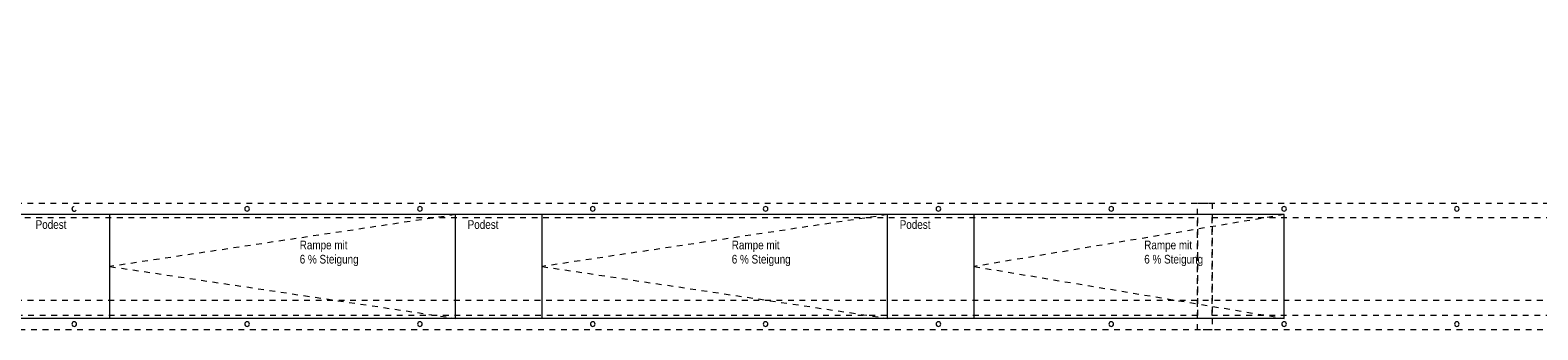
# Model space of a CAD drawing. Header units: metres. Extents: x -79 to 740, y -195 to 69.
# Tile 9 of 200: x -35.52 to -9.35, y 14.31 to 19.51. Entities that reach past the tile are written whole.
import ezdxf

# ---------------------------------------------------------------- set-up
doc = ezdxf.new("R2010")
doc.units = ezdxf.units.M
doc.header["$MEASUREMENT"] = 0
doc.linetypes.add('Strichlinie_ eng', pattern=[0.115, 0.075, -0.04])
doc.linetypes.add('Untersicht', pattern=[0.1, 0.075, -0.025])
for name, color, linetype in [('00 Überdachte Pausenhalle', 7, 'Continuous'), ('50 Elektro', 7, 'Continuous'), ('Neubau_00 Schraffuren', 7, 'Continuous'), ('Neubau_00 Überdachte Pausenhalle', 7, 'Continuous'), ('Neubau_40 Rampe', 7, 'Continuous')]:
    doc.layers.add(name, color=color, linetype=linetype)
doc.styles.add('ERSTELLTER_STIL_2', font='ARIALN.TTF')

msp = doc.modelspace()

# ---------------------------------------------------------------- linework, layer by layer
at = {"layer": '00 Überdachte Pausenhalle', "color": 8, "linetype": 'Untersicht', "lineweight": 9}
for points in [[(-42.993, 19.49), (-40.596, 19.511), (-40.564, 16.509), (-15.001, 16.509), (-15.001, 14.309), (-50.828, 14.309), (-50.835, 15.706), (-42.953, 15.79)], [(-42.74, 19.242), (-40.843, 19.259), (-40.811, 16.259), (-15.251, 16.259), (-15.251, 14.559), (-50.597, 14.559), (-50.607, 15.458), (-42.701, 15.543)], [(-15.251, 16.509), (4.144, 16.509), (4.144, 14.309), (-15.251, 14.309)], [(-15.001, 16.259), (3.894, 16.259), (3.894, 14.559), (-15.001, 14.559)]]:
    msp.add_lwpolyline(points, close=True, dxfattribs=at)
at = {"layer": '50 Elektro', "color": 190, "linetype": 'Strichlinie_ eng', "lineweight": 18, "true_color": 0x9900ff}
msp.add_line((18.139, 14.816), (-51.295, 14.816), dxfattribs=at)
at = {"layer": 'Neubau_00 Schraffuren', "color": 7, "linetype": 'Continuous', "lineweight": 9}
for p, q in [((-13.751, 16.309), (-43.132, 16.309)), ((-34.132, 14.509), (-34.132, 16.309)), ((-28.132, 14.509), (-28.132, 16.309)), ((-26.632, 14.509), (-26.632, 16.309)), ((-20.632, 14.509), (-20.632, 16.309)), ((-19.132, 14.509), (-19.132, 16.309)), ((-13.751, 14.509), (-13.751, 16.309)), ((-13.751, 14.509), (-49.132, 14.509))]:
    msp.add_line(p, q, dxfattribs=at)
at = {"layer": 'Neubau_00 Überdachte Pausenhalle', "color": 7, "linetype": 'Untersicht', "lineweight": 13, "flags": 128}
msp.add_lwpolyline([(-34.791, 16.409, 0.414214), (-34.751, 16.369, 0.414214), (-34.711, 16.409, 0.414214), (-34.751, 16.449, 0.414214)], format="xyb", close=True, dxfattribs=at)
at = {"layer": 'Neubau_00 Überdachte Pausenhalle', "color": 7, "linetype": 'Strichlinie_ eng', "lineweight": 9}
for points in [[(-28.132, 16.309), (-34.132, 15.409), (-28.132, 14.509)], [(-20.632, 16.309), (-26.632, 15.409), (-20.632, 14.509)], [(-13.751, 16.309), (-19.132, 15.409), (-13.751, 14.509)]]:
    msp.add_lwpolyline(points, dxfattribs=at)
at = {"layer": 'Neubau_00 Überdachte Pausenhalle', "color": 7, "linetype": 'Continuous', "lineweight": 9, "flags": 128}
for points in [[(-31.791, 16.409, 0.414214), (-31.751, 16.369, 0.414214), (-31.711, 16.409, 0.414214), (-31.751, 16.449, 0.414214)], [(-28.791, 16.409, 0.414214), (-28.751, 16.369, 0.414214), (-28.711, 16.409, 0.414214), (-28.751, 16.449, 0.414214)], [(-25.791, 16.409, 0.414214), (-25.751, 16.369, 0.414214), (-25.711, 16.409, 0.414214), (-25.751, 16.449, 0.414214)], [(-22.791, 16.409, 0.414214), (-22.751, 16.369, 0.414214), (-22.711, 16.409, 0.414214), (-22.751, 16.449, 0.414214)], [(-19.791, 16.409, 0.414214), (-19.751, 16.369, 0.414214), (-19.711, 16.409, 0.414214), (-19.751, 16.449, 0.414214)], [(-16.791, 16.409, 0.414214), (-16.751, 16.369, 0.414214), (-16.711, 16.409, 0.414214), (-16.751, 16.449, 0.414214)], [(-13.791, 16.409, 0.414214), (-13.751, 16.369, 0.414214), (-13.711, 16.409, 0.414214), (-13.751, 16.449, 0.414214)], [(-10.791, 16.409, 0.414214), (-10.751, 16.369, 0.414214), (-10.711, 16.409, 0.414214), (-10.751, 16.449, 0.414214)], [(-34.791, 14.409, 0.414214), (-34.751, 14.369, 0.414214), (-34.711, 14.409, 0.414214), (-34.751, 14.449, 0.414214)], [(-31.791, 14.409, 0.414214), (-31.751, 14.369, 0.414214), (-31.711, 14.409, 0.414214), (-31.751, 14.449, 0.414214)], [(-28.791, 14.409, 0.414214), (-28.751, 14.369, 0.414214), (-28.711, 14.409, 0.414214), (-28.751, 14.449, 0.414214)], [(-25.791, 14.409, 0.414214), (-25.751, 14.369, 0.414214), (-25.711, 14.409, 0.414214), (-25.751, 14.449, 0.414214)], [(-22.791, 14.409, 0.414214), (-22.751, 14.369, 0.414214), (-22.711, 14.409, 0.414214), (-22.751, 14.449, 0.414214)], [(-19.791, 14.409, 0.414214), (-19.751, 14.369, 0.414214), (-19.711, 14.409, 0.414214), (-19.751, 14.449, 0.414214)], [(-16.791, 14.409, 0.414214), (-16.751, 14.369, 0.414214), (-16.711, 14.409, 0.414214), (-16.751, 14.449, 0.414214)], [(-13.791, 14.409, 0.414214), (-13.751, 14.369, 0.414214), (-13.711, 14.409, 0.414214), (-13.751, 14.449, 0.414214)], [(-10.791, 14.409, 0.414214), (-10.751, 14.369, 0.414214), (-10.711, 14.409, 0.414214), (-10.751, 14.449, 0.414214)]]:
    msp.add_lwpolyline(points, format="xyb", close=True, dxfattribs=at)

# ---------------------------------------------------------------- texts
at = {"layer": 'Neubau_40 Rampe', "color": 7, "linetype": 'Continuous', "lineweight": 9, "char_height": 0.15, "attachment_point": 1, "style": 'ERSTELLTER_STIL_2'}
for insert in [(-35.423, 16.212), (-27.923, 16.212), (-20.423, 16.212)]:
    msp.add_mtext('\\A1;{\\pql;\\fArial Narrow|b0|i0|c0|p0;\\W1.000000;Podest}', dxfattribs=dict(at, insert=insert))
at = {"layer": 'Neubau_40 Rampe', "color": 7, "linetype": 'Continuous', "lineweight": 9, "char_height": 0.15, "attachment_point": 1, "line_spacing_factor": 0.986675, "style": 'ERSTELLTER_STIL_2'}
for insert in [(-30.838, 15.857), (-23.338, 15.857), (-16.178, 15.857)]:
    msp.add_mtext('\\A1;{\\pql;\\fArial Narrow|b0|i0|c0|p0;\\W1.000000;Rampe mit \\P\\pql;\\fArial Narrow|b0|i0|c0|p0;\\W1.000000;6 % Steigung}', dxfattribs=dict(at, insert=insert))

doc.saveas('drawing.dxf')
